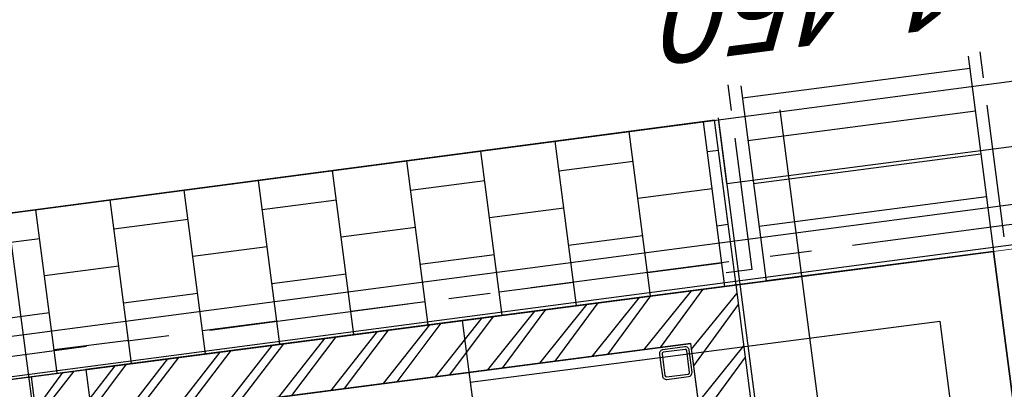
# Model space of a CAD drawing. Extents: x 117893332 to 118394757, y 454959407 to 455669244.
# Tile 195 of 256: x 118235822 to 118239771, y 455232777 to 455234259. Entities that reach past the tile are written whole.
import ezdxf

# ---------------------------------------------------------------- set-up
doc = ezdxf.new("R2010")
doc.units = 0
doc.header["$LTSCALE"] = 200
for name, pattern in [('Tauw_L_Center2', [6.4990000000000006, 4, -0.833, 0.833, -0.833]), ('Tauw_L_Center3', [4.338, 2.66, -0.556, 0.556, -0.5660000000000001]), ('Tauw_Stramien', [13, 8, -1.67, 1.66, -1.67])]:
    doc.linetypes.add(name, pattern=pattern)
doc.layers.get('0').update_dxf_attribs({"linetype": 'CONTINUOUS'})
for name, color, linetype in [('ZU_B_D_EB00----ONDERDEEL~-_-----', 7, 'CONTINUOUS'), ('ZU_N_-_AB00----ONDERDEEL__18_^200~N_-----', 7, 'CONTINUOUS'), ('ZU_N_-_EL999---LS_pvc160_vbr11~H_-----', 2, 'Tauw_L_Center2'), ('ZU_N_-_EL999---LS_pvc160_vbr11~W_-----', 8, 'CONTINUOUS'), ('ZU_N_A_EB00--GhALU_LEUNING~-_-----', 7, 'Tauw_L_Center3'), ('ZU_N_A_EB00--GhALU_TRAP_DUN~-_-----', 7, 'CONTINUOUS'), ('ZU_N_A_EV02----_kant verharding ov betontegels-halfsteensverband~k_-----', 253, 'CONTINUOUS'), ('ZU_N_A_HV01----_arcering verharding gv asfalt~v_-----', 253, 'CONTINUOUS'), ('ZU_N_A_HV02----_arcering verharding ov betontegels-halfsteensverband~v_-----', 253, 'CONTINUOUS'), ('ZU_N_A_HV02----molgoot ov betonstraatsteen~v_-----', 253, 'CONTINUOUS'), ('ZU_N_D_EB00----ONDERDEEL~-_-----', 2, 'CONTINUOUS'), ('ZU_N_D_EB00--F-METSELWERK~-_-----', 7, 'CONTINUOUS'), ('ZU_N_N_MB00X---ALG_Stramien~-_-----', 7, 'Tauw_Stramien')]:
    doc.layers.add(name, color=color, linetype=linetype)
doc.layers.add('ZU_N_-_DX1AMA--_maatvoering_LIN__18_^200', color=7, linetype='CONTINUOUS', lineweight=18)
doc.styles.add('TAUW-ISOCP', font='tcb_isocp.shx')
doc.styles.add('tcb_isocp', font='tcb_isocp.shx')
doc.dimstyles.new('tzu18-dot_^200', dxfattribs={"dimscale": 200, "dimtxt": 1.8, "dimasz": 3, "dimexe": 2, "dimexo": 0, "dimgap": 0.5, "dimtad": 1, "dimdec": 0, "dimzin": 0, "dimdsep": 46, "dimtxsty": 'TAUW-ISOCP', "dimblk": 'DOTSMALL', "dimcen": 2, "dimdle": 1.5, "dimclre": 8, "dimadec": 0, "dimazin": 0, "dimtp": 1, "dimtm": 1, "dimtfac": 1, "dimtix": 1, "dimtmove": 1, "dimatfit": 3, "dimldrblk": 'DOTSMALL', "dimfxl": 1, "dimtvp": 0.5, "dimtolj": 1, "dimtzin": 0, "dimlwd": -1, "dimlwe": 5, "dimarcsym": 0})

# ---------------------------------------------------------------- blocks, each defined once
blk = doc.blocks.new('_DotSmall')
at = {"color": 0, "linetype": 'ByBlock', "const_width": 0.5}
blk.add_lwpolyline([(-0.0625, 0, 1), (0.0625, 0, 1)], format="xyb", close=True, dxfattribs=at)
blk = doc.blocks.new('*D197')
at = {"layer": 'ZU_N_-_DX1AMA--_maatvoering_LIN__18_^200', "color": 0, "transparency": 16777216}
blk.add_line((118247646.6904677, 455234058.1873591), (118229812.0298694, 455371072.0259683), dxfattribs=at)
at = {"layer": 'ZU_N_-_DX1AMA--_maatvoering_LIN__18_^200', "color": 8, "lineweight": 5, "transparency": 16777216}
for p, q in [((118229404.5177433, 455370716.4505597), (118230247.4070318, 455370826.1668083)), ((118239727.9610235, 455233329.9620803), (118248004.6208667, 455234407.3088701))]:
    blk.add_line(p, q, dxfattribs=at)
at = {"layer": 'ZU_N_-_DX1AMA--_maatvoering_LIN__18_^200', "color": 0, "transparency": 16777216, "xscale": 600, "yscale": 600, "zscale": 600}
for p, rotation in [((118229850.7532511, 455370774.5356327), 97.41631319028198), ((118247607.967086, 455234355.6776946), 277.416313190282)]:
    blk.add_blockref('_DotSmall', p, dxfattribs=dict(at, rotation=rotation))
at = {"layer": 'ZU_N_-_DX1AMA--_maatvoering_LIN__18_^200', "color": 0, "transparency": 16777216, "insert": (118247049.4225228, 455236477.4347829), "char_height": 360, "attachment_point": 5, "rotation": 97.41631319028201, "style": 'TAUW-ISOCP'}
blk.add_mtext('\\A1;137570', dxfattribs=at)
blk = doc.blocks.new('*D198')
at = {"layer": 'ZU_N_-_DX1AMA--_maatvoering_LIN__18_^200', "color": 0, "transparency": 16777216}
blk.add_line((118248558.9941629, 455234176.9390628), (118230724.3335647, 455371190.7776718), dxfattribs=at)
at = {"layer": 'ZU_N_-_DX1AMA--_maatvoering_LIN__18_^200', "color": 8, "lineweight": 5, "transparency": 16777216}
for p, q in [((118230316.8214391, 455370835.2022633), (118231159.710727, 455370944.9185118)), ((118239727.9610235, 455233329.9620803), (118248916.9245619, 455234526.0605738))]:
    blk.add_line(p, q, dxfattribs=at)
at = {"layer": 'ZU_N_-_DX1AMA--_maatvoering_LIN__18_^200', "color": 0, "transparency": 16777216, "xscale": 600, "yscale": 600, "zscale": 600}
for p, rotation in [((118230763.0569463, 455370893.2873363), 97.41631319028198), ((118248520.2707812, 455234474.4293983), 277.416313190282)]:
    blk.add_blockref('_DotSmall', p, dxfattribs=dict(at, rotation=rotation))
at = {"layer": 'ZU_N_-_DX1AMA--_maatvoering_LIN__18_^200', "color": 0, "transparency": 16777216, "insert": (118247961.7262182, 455236596.1864885), "char_height": 360, "attachment_point": 5, "rotation": 97.41631319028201, "style": 'TAUW-ISOCP'}
blk.add_mtext('\\A1;137570', dxfattribs=at)
blk = doc.blocks.new('A$C4EE30D3E')
at = {"layer": 'ZU_N_D_EB00--F-METSELWERK~-_-----'}
h = blk.add_hatch(dxfattribs=at)
h.set_pattern_fill('10300013,O', color=256, scale=75000, angle=360)
h.set_pattern_definition([(135, (3624.999854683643, -7044.293678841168), (-106.0660171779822, -106.0660171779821), []), (135, (3571.967354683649, -7044.293678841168), (-106.0660171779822, -106.0660171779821), [])])
h.paths.add_polyline_path([(4389.999854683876, -5619.293678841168), (4269.999854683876, -5619.293678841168), (4269.999854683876, -5839.293678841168), (4179.999854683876, -5839.293678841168), (4179.999854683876, -8259.293678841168), (2901.999854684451, -8259.293678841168), (2901.999854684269, -8354.29367884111), (2859.999854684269, -8354.29367884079), (2859.999854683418, -8469.293678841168), (4389.999854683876, -8469.293678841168)])
for p, q in [((4269.999854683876, -5619.293678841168), (4389.999854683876, -5619.293678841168)), ((4269.999854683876, -5619.293678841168), (4389.999854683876, -5619.293678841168)), ((4389.999854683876, -5619.293678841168), (4389.999854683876, -8469.293678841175)), ((4179.999854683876, -5839.293678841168), (4179.999854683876, -8259.293678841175)), ((4139.999854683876, -7361.640278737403), (249.9998546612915, -7361.640278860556)), ((4139.999854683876, -7361.640278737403), (4139.999854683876, -9261.295225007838)), ((4389.999854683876, -9511.295225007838), (4389.999854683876, -7361.640278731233)), ((2834.999854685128, -8259.293678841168), (4179.999854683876, -8259.293678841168)), ((-0.0001453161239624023, -8469.293678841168), (4389.999854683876, -8469.293678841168)), ((4139.999854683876, -9261.295225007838), (249.9998547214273, -9261.295225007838)), ((-0.0001453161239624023, -9511.295225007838), (4389.999854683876, -9511.295225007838))]:
    blk.add_line(p, q, dxfattribs=at)
for points in [[(-38.83307721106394, 1249.999997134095), (4389.999854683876, 1249.999997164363), (4389.999854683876, -5619.293678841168)], [(4389.999854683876, -7361.640278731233), (-0.0001453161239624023, -7361.640278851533)]]:
    blk.add_lwpolyline(points, dxfattribs=at)
at = {"layer": 'ZU_N_D_EB00--F-METSELWERK~-_-----', "flags": 128}
for points in [[(4389.999854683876, -7361.640278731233), (4389.999854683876, -5839.293678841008), (4139.999854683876, -5839.293678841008)], [(2889.999854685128, -8259.293678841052), (4179.999854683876, -8259.293678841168), (4179.999854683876, -6469.868626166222)]]:
    blk.add_lwpolyline(points, dxfattribs=at)
for points in [[(4109.999854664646, -8129.293678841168), (4065.999854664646, -8129.293678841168, 0.414213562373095), (4049.999854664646, -8145.293678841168), (4049.999854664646, -8233.293678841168, 0.414213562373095), (4065.999854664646, -8249.293678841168), (4153.999854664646, -8249.293678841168, 0.4142135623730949), (4169.999854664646, -8233.293678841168), (4169.999854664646, -8145.293678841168, 0.414213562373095), (4153.999854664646, -8129.293678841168)], [(4109.999854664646, -8139.293678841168), (4065.999854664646, -8139.293678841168, 0.4142135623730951), (4059.999854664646, -8145.293678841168), (4059.999854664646, -8233.293678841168, 0.4142135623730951), (4065.999854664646, -8239.293678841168), (4153.999854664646, -8239.293678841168, 0.4142135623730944), (4159.999854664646, -8233.293678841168), (4159.999854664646, -8145.293678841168, 0.4142135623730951), (4153.999854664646, -8139.293678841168)]]:
    blk.add_lwpolyline(points, format="xyb", close=True, dxfattribs=at)

msp = doc.modelspace()

# ---------------------------------------------------------------- hatches: boundary and pattern name
at = {"layer": 'ZU_N_A_HV01----_arcering verharding gv asfalt~v_-----'}
h = msp.add_hatch(dxfattribs=at)
h.set_pattern_fill('ASFALT', color=256, scale=3000)
h.set_pattern_definition([(157.416313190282, (118248804.6750337, 455213277.5848131), (-144.0121693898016, -346.2448484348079), []), (217.416313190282, (118248804.6750337, 455213277.5848131), (227.8507499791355, -297.8406213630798), [])])
h.paths.add_polyline_path([(118253562.4644317, 455173882.7550641, -0.413670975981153), (118245855.7562277, 455163886.7559816), (118232779.448046, 455162183.4266028, -0.2396013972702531), (118226539.3488066, 455164396.4313046), (118222931.5859316, 455163926.7441258), (118222383.7487684, 455168135.4742161), (118218106.8741981, 455167574.5760993), (118214434.7360406, 455164219.5352659), (118215506.4412013, 455155986.2169401), (118286398.3345948, 455165213.991818), (118285827.6629735, 455169598.1464381), (118269443.6465182, 455167465.4905022, -0.4142135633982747), (118257765.8233637, 455176453.3294046), (118256227.8597453, 455188268.6539, -0.4142135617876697), (118265215.698611, 455199946.4769887), (118292266.1138908, 455203467.5444995), (118291600.0729585, 455208584.3784367), (118288512.0832502, 455208182.4244898, -0.4142135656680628), (118286360.315439, 455209838.5329916), (118282082.5253519, 455242702.4295251), (118277103.5895731, 455242054.3371087, -0.4142135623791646), (118269661.0073064, 455247782.5220213), (118267518.7053234, 455264240.6439259), (118262945.7468947, 455263645.3963049), (118267639.6027709, 455227475.8892438), (118267223.0791646, 455227421.9624292), (118267223.0953798, 455227421.8374796), (118252708.3945412, 455225558.9908816), (118252749.7655286, 455225241.1604559), (118251437.4330616, 455225070.8540304), (118250715.0444016, 455230620.5667782), (118243327.2569473, 455287376.853917), (118243629.7457429, 455287416.2279319), (118243124.354806, 455290872.4482069), (118240928.7488096, 455307740.0890951, -0.4142135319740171), (118245603.8051835, 455313814.3496923), (118274546.4505115, 455317581.7228291), (118274030.151141, 455321548.2621741), (118245583.3097502, 455317845.426291, -0.4142135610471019), (118239509.0486006, 455322520.4825709), (118233549.7710685, 455368302.3163094, 0.4142135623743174), (118222813.3463366, 455376565.6076621), (118207809.9167748, 455374612.6583502, 0.4142135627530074), (118199546.6254238, 455363876.233606), (118205505.9032047, 455318094.3984217, -0.4142123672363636), (118200830.8688669, 455312020.1400964), (118163460.5556403, 455307155.6086541), (118165370.8677974, 455292480.2047596), (118168069.5899988, 455292831.4889433), (118168020.6380423, 455293207.5597649, -0.4142128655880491), (118177008.4523232, 455304885.379675), (118193278.4294503, 455307003.2308075, -0.1343417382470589), (118196112.2678289, 455306610.6909133), (118204322.7715568, 455303093.5020068), (118205538.0756343, 455305921.5248985, -0.2648123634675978), (118209818.1357149, 455309156.2414026), (118230144.221444, 455311802.0275834, -0.4142136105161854), (118236218.4835087, 455307126.9714311), (118240860.0830218, 455271468.1296604, -0.4142135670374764), (118236185.026669, 455265393.868468), (118214172.9505057, 455262528.6259582), (118214897.7231318, 455256960.5985169, -0.4142135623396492), (118212810.3363711, 455254248.4745319), (118211683.2549989, 455254101.7658931), (118212034.0112402, 455251407.0995864), (118215577.2140856, 455248630.0588531), (118219142.1158661, 455249094.050086), (118218436.6095952, 455254511.7740204, -0.4142294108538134), (118220523.9794215, 455257224.0278775), (118236969.7760967, 455259364.7257031, -0.4142130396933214), (118243044.0360546, 455254689.6790598), (118246252.6892428, 455230039.716037)])
h.paths.add_polyline_path([(118261528.7105488, 455214269.2460867, -0.4142135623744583), (118263616.0973097, 455216981.3700716), (118275257.8857749, 455218496.745074, -0.414213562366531), (118277970.0097599, 455216409.3583131), (118278976.6705481, 455208675.7399464, -0.4142135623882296), (118276889.283787, 455205963.6159614), (118274097.8328038, 455205600.2615634, -0.4142135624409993), (118272506.4212083, 455206825.0918127), (118272485.2704835, 455206987.5811397), (118269242.6258282, 455206565.4962798), (118269263.7765531, 455206403.0069523, -0.4142135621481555), (118268038.9463059, 455204811.595358), (118265247.4953238, 455204448.240958, -0.4142135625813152), (118262535.371337, 455206535.6277188)], flags=16)
h.paths.add_polyline_path([(118241537.8751546, 455300913.520497), (118240100.0229776, 455300726.2209592), (118239912.72344, 455302164.0731364), (118241350.575617, 455302351.3726742)], flags=16)
h.paths.add_polyline_path([(118240440.7304615, 455309039.881115), (118239002.8782845, 455308852.5815772), (118238815.5787469, 455310290.4337544), (118240253.430924, 455310477.7332923)], flags=16)
h.paths.add_polyline_path([(118229627.9109464, 455315768.5622057), (118215546.7017315, 455313935.6554853, -0.4142135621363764), (118209472.4405793, 455318610.7117853), (118204138.0194814, 455359592.1202821, -0.4142394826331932), (118213125.739277, 455371270.8578054), (118217290.6037433, 455371812.9851407, -0.4142135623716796), (118228968.4268994, 455362825.1463385), (118234302.9672465, 455321842.823391, -0.4142135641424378)], flags=16)
h.paths.add_polyline_path([(118229573.6982125, 455316185.0486755), (118215492.4889975, 455314352.1419551, -0.4142135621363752), (118209888.927049, 455318664.9245196), (118204554.5035642, 455359646.3513534, -0.4142400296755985), (118213179.9520113, 455370854.3713357), (118217344.8164798, 455371396.4986713, -0.4142135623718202), (118228551.94043, 455362770.933602), (118233886.4807771, 455321788.6106545, -0.4142135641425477)], flags=0)
h.paths.add_polyline_path([(118232786.1213894, 455366810.1098367), (118231546.5936505, 455366648.6447184), (118231359.294113, 455368086.4968955), (118232598.8218518, 455368247.9620139)], flags=0)
at = {"layer": 'ZU_N_A_HV02----_arcering verharding ov betontegels-halfsteensverband~v_-----'}
h = msp.add_hatch(dxfattribs=at)
h.set_pattern_fill('TEGELS', color=256, scale=1200, angle=-1.272221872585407e-14, style=0)
h.set_pattern_definition([(97.41631319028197, (118248804.6750337, 455213277.5848131), (-297.4903354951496, -38.72338165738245), []), (187.416313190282, (118248804.6750337, 455213277.5848131), (38.72338165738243, -297.4903354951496), [300, -300]), (187.416313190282, (118248785.3133429, 455213426.3299808), (38.72338165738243, -297.4903354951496), [-300, 300])])
h.paths.add_polyline_path([(118224214.5784632, 455231957.2349986), (118224409.6995499, 455230458.2275493), (118225229.0125668, 455230546.3751007), (118226594.0802582, 455228682.039606), (118227930.0136141, 455227029.928823, -0.01043965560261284), (118229633.9857749, 455227524.7754238), (118229628.3545633, 455227549.1329577), (118229056.6899368, 455231940.9162735), (118238694.6763917, 455233195.4626684), (118238608.7201694, 455233855.8168083), (118232603.5617021, 455233063.7238332)])
at = {"layer": 'ZU_N_A_HV02----molgoot ov betonstraatsteen~v_-----'}
h = msp.add_hatch(dxfattribs=at)
h.set_pattern_fill('BRICK', color=256, scale=33.07086, angle=-1.272221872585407e-14)
h.set_pattern_definition([(97.41631319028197, (118248804.6750337, 455213277.5848131), (-208.2431961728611, -27.10636212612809), []), (187.416313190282, (118248804.6750337, 455213277.5848131), (54.21272425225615, -416.4863923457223), [209.999961, -209.999961]), (187.416313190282, (118248777.5686716, 455213485.8280093), (54.21272425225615, -416.4863923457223), [-209.999961, 209.999961])])
h.paths.add_polyline_path([(118236130.8139392, 455265810.3549383), (118213702.2513011, 455262890.899698), (118213756.4640354, 455262474.4132282), (118214481.2366621, 455256906.3857827, -0.4142135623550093), (118212756.1236366, 455254664.9610016), (118211212.5557949, 455254464.0396285), (118211639.701332, 455251182.5165892), (118215456.7662472, 455248190.8321688), (118219612.8361661, 455248731.8037606), (118218853.0924128, 455254566.0083225, -0.4142295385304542), (118220578.1913303, 455256807.5413003), (118237024.0330728, 455258948.2449923, -0.4142135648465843), (118242627.5950311, 455254635.4624813), (118245836.2027732, 455229985.5033018), (118253115.1089609, 455174065.6917914, -0.4217249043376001), (118245799.5223966, 455164302.9789468), (118232725.1971481, 455162599.9081029, -0.2477245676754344), (118226700.8242866, 455164840.9923619), (118223293.5470863, 455164399.8447171), (118222745.9989425, 455168606.3544288), (118217921.2696704, 455167973.9016491), (118213990.0282083, 455164382.1316596), (118215144.1674659, 455155515.5177361), (118286452.5473291, 455164797.5053483), (118286398.3345948, 455165213.991818), (118215506.4412013, 455155986.2169401), (118214434.7360406, 455164219.5352659), (118218106.8741981, 455167574.5760993), (118222383.7487684, 455168135.4742161), (118222931.5859316, 455163926.7441258), (118226539.3488066, 455164396.4313046, 0.2396013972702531), (118232779.448046, 455162183.4266028), (118245855.7562277, 455163886.7559816, 0.4136709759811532), (118253562.4644317, 455173882.7550641), (118246252.6892428, 455230039.716037), (118243044.0360546, 455254689.6790598, 0.4142130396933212), (118236969.7760967, 455259364.7257031), (118220523.9794215, 455257224.0278775, 0.414229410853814), (118218436.6095952, 455254511.7740204), (118219142.1158661, 455249094.050086), (118215577.2140856, 455248630.0588531), (118212034.0112402, 455251407.0995864), (118211683.2549989, 455254101.7658931), (118212810.3363711, 455254248.4745319, 0.4142135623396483), (118214897.7231318, 455256960.5985169), (118214172.9505057, 455262528.6259582), (118236185.026669, 455265393.868468, 0.4142135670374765), (118240860.0830218, 455271468.1296604), (118236218.4835087, 455307126.9714311, 0.4142136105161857), (118230144.221444, 455311802.0275834), (118209818.1357149, 455309156.2414026, 0.2648123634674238), (118205538.0756343, 455305921.5248985), (118204322.7715568, 455303093.5020068), (118196112.2678289, 455306610.6909133, 0.1343417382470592), (118193278.4294503, 455307003.2308075), (118177008.4523232, 455304885.379675, 0.4142128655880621), (118168020.6380423, 455293207.5597649), (118168069.5899988, 455292831.4889433), (118168486.0764684, 455292885.7016779), (118168437.1245119, 455293261.7724997, -0.4142128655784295), (118177062.6660484, 455304468.8933343), (118193332.6431336, 455306586.7444612, -0.1343417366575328), (118195946.8851516, 455306224.6227999), (118199133.4112065, 455304859.5891468), (118204543.5389405, 455302542.0162089), (118205924.3779531, 455305755.5830221, -0.2648230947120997), (118209872.8562951, 455308739.8174797), (118222172.9640686, 455310340.868138), (118230198.421261, 455311385.5394321, -0.4142143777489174), (118235801.9970393, 455307072.7586945), (118240443.5965525, 455271413.9169239, -0.4142135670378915)])

# ---------------------------------------------------------------- linework, layer by layer
at = {"layer": 'ZU_B_D_EB00----ONDERDEEL~-_-----'}
for p, q in [((118222876.1684966, 455231780.7016045), (118242330.9549076, 455234346.7460619)), ((118238658.4366428, 455233602.6598663), (118241137.4921206, 455233925.5901033)), ((118238658.4366428, 455233602.6598663), (118238626.1449108, 455233850.5554978))]:
    msp.add_line(p, q, dxfattribs=at)
at = {"layer": 'ZU_N_-_EL999---LS_pvc160_vbr11~H_-----'}
msp.add_lwpolyline([(118250317.6233864, 455246506.8082911), (118248943.8858089, 455246327.9931898, 0.4139953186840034), (118248873.1483101, 455246236.1553709), (118250334.835282, 455234908.8890763, -0.4134970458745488), (118250264.2361456, 455234817.0693874), (118229145.371461, 455232031.9732379, 0.1255619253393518), (118229107.7330881, 455232016.8981963), (118226811.3069529, 455230339.8169051)], format="xyb", dxfattribs=at)
at = {"layer": 'ZU_N_-_EL999---LS_pvc160_vbr11~W_-----'}
for points in [[(118250307.2971513, 455246586.1390473), (118248933.5595738, 455246407.3239459, 0.4139953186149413), (118248793.8098809, 455246225.8882551), (118250255.4968529, 455234898.6219605, -0.4134970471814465), (118250253.7749227, 455234896.3824558), (118229134.9102381, 455232111.2863063, 0.1255619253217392), (118229060.5515013, 455232081.5039071), (118226764.1253662, 455230404.4226159)], [(118250327.9496215, 455246427.477535), (118248954.212044, 455246248.6624337, 0.4139953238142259), (118248952.4867391, 455246246.4224868), (118250414.1737111, 455234919.1561922, -0.4134970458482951), (118250274.6973686, 455234737.756319), (118229155.832684, 455231952.6601694, 0.125561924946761), (118229154.914675, 455231952.2924855), (118226858.4885397, 455230275.2111943)]]:
    msp.add_lwpolyline(points, format="xyb", dxfattribs=at)
at = {"layer": 'ZU_N_A_EB00--GhALU_LEUNING~-_-----'}
for p, q in [((118239770.7346308, 455233388.718961), (118239674.2803946, 455234129.7235385)), ((118238759.2674907, 455233257.0594634), (118238662.8132545, 455233998.0640408)), ((118238759.2674907, 455233257.0594634), (118238654.7361634, 455233243.4529491))]:
    msp.add_line(p, q, dxfattribs=at)
at = {"layer": 'ZU_N_A_EB00--GhALU_TRAP_DUN~-_-----'}
for p, q in [((118239625.9894517, 455234113.3532971), (118239727.9610235, 455233329.9620802)), ((118239632.4433486, 455234063.7715745), (118238720.1396532, 455233945.0198706)), ((118238713.6857562, 455233994.6015932), (118238815.657328, 455233211.2103764)), ((118239654.8168581, 455233891.8882695), (118238742.5131626, 455233773.1365657)), ((118239677.1903675, 455233720.0049646), (118238764.886672, 455233601.2532607)), ((118239699.5638769, 455233548.1216596), (118238787.2601814, 455233429.3699558)), ((118239727.9610235, 455233329.9620802), (118238815.657328, 455233211.2103764))]:
    msp.add_line(p, q, dxfattribs=at)
at = {"layer": 'ZU_N_A_EV02----_kant verharding ov betontegels-halfsteensverband~k_-----'}
for p, q in [((118238608.7201694, 455233855.8168083), (118232603.5617021, 455233063.7238332)), ((118238694.6763917, 455233195.4626684), (118238608.7201694, 455233855.8168084)), ((118229056.6899368, 455231940.9162735), (118239727.9610235, 455233329.9620802)), ((118239727.9610235, 455233329.9620802), (118240294.6131751, 455228976.6868375))]:
    msp.add_line(p, q, dxfattribs=at)
at = {"layer": 'ZU_N_D_EB00----ONDERDEEL~-_-----'}
msp.add_lwpolyline([(118239662.319848, 455225896.0970448), (118238624.221762, 455233865.3190337)], dxfattribs=at)
at = {"layer": 'ZU_N_D_EB00--F-METSELWERK~-_-----'}
msp.add_lwpolyline([(118239936.0386883, 455225730.2278131), (118238872.0754206, 455233898.0103979)], dxfattribs=at)
at = {"layer": 'ZU_N_D_EB00--F-METSELWERK~-_-----', "flags": 128}
msp.add_lwpolyline([(118229628.3545633, 455227549.1329576), (118229056.6899368, 455231940.9162735), (118239727.9610235, 455233329.9620802), (118240283.0381839, 455229065.6110965), (118240294.6131751, 455228976.6868375), (118233204.769013, 455228053.8241134), (118233192.9572905, 455227882.1804748, 0.06711883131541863), (118229628.3545633, 455227549.1329576)], format="xyb", close=True, dxfattribs=at)
at = {"layer": 'ZU_N_N_MB00X---ALG_Stramien~-_-----'}
msp.add_line((118246721.1434097, 455149374.1143926), (118216751.9780758, 455379610.6450912), dxfattribs=at)

# ---------------------------------------------------------------- block references
at = {"layer": 'ZU_N_D_EB00--F-METSELWERK~-_-----', "rotation": 97.41631319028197}
msp.add_blockref('A$C4EE30D3E', (118230862.8851314, 455227748.988598), dxfattribs=at)

# ---------------------------------------------------------------- texts
at = {"layer": 'ZU_N_-_AB00----ONDERDEEL__18_^200~N_-----', "style": 'tcb_isocp', "oblique": 20.00023775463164}
msp.add_text('bob. -1.450', height=360, rotation=187.4217529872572, dxfattribs=at).set_placement((118240851.3616153, 455234760.5693528))

# ---------------------------------------------------------------- dimensions: what is measured, and where the dimension line sits
at = {"layer": 'ZU_N_-_DX1AMA--_maatvoering_LIN__18_^200'}
for base, p2, picture, middle in [((118230763.0569463, 455370893.2873363), (118230316.8214391, 455370835.2022633), '*D198', (118248239.3838646, 455236632.3283114)), ((118229850.7532511, 455370774.5356327), (118229404.5177433, 455370716.4505596), '*D197', (118247327.0801692, 455236513.5766057))]:
    dim = msp.add_linear_dim(base=base, p1=(118239727.9610235, 455233329.9620802), p2=p2, angle=97.41631349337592, dimstyle='tzu18-dot_^200', dxfattribs=at)
    dim.commit()
    dim.dimension.update_dxf_attribs({"geometry": picture, "text_midpoint": middle, "dimtype": 160})

doc.saveas('drawing.dxf')
